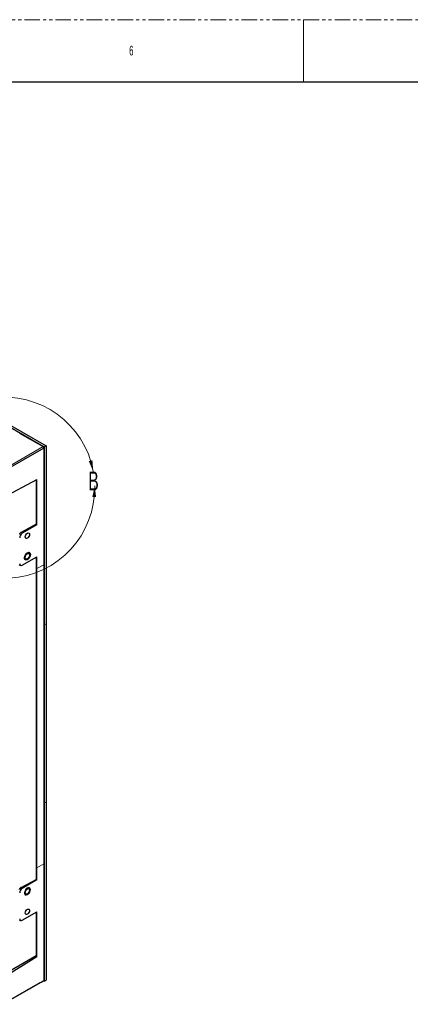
# Paper-space layout 'Sheet2' of a CAD drawing. Header units: millimetres. Extents: x 0 to 1118, y 0 to 864.
# Tile 37 of 85: x 303 to 463, y 461 to 864. Entities that reach past the tile are written whole.
import ezdxf

# ---------------------------------------------------------------- set-up
doc = ezdxf.new("R2010")
doc.units = ezdxf.units.MM
doc.linetypes.add('PHANTOM', pattern=[12.7, 6.35, -1.27, 1.27, -1.27, 1.27, -1.27])
doc.styles.add('SLDTEXTSTYLE0', font='TXT', dxfattribs={"width": 0.605})
doc.styles.add('SLDTEXTSTYLE2', font='TXT', dxfattribs={"width": 0.6})

psp = doc.layouts.new('Sheet2')

# ---------------------------------------------------------------- linework, layer by layer
at = {"color": 7, "linetype": 'PHANTOM', "lineweight": 0}
psp.add_line((0, 863.6), (1117.6, 863.6), dxfattribs=at)
at = {"color": 7, "linetype": 'Continuous', "lineweight": 0}
psp.add_line((419.1, 863.6), (419.1, 838.2), dxfattribs=at)
at = {"color": 7, "linetype": 'Continuous', "lineweight": 30}
for p, q in [((12.7, 838.2), (1104.9, 838.2)), ((271.54, 713.449), (313.627, 689.152)), ((270.833, 713.041), (312.92, 688.744)), ((302.815, 694.373), (312.389, 688.846)), ((312.743, 688.234), (296.126, 678.641)), ((312.743, 688.234), (312.389, 688.846)), ((312.743, 688.234), (312.743, 640.532)), ((313.627, 689.152), (312.92, 688.744)), ((312.92, 688.744), (312.92, 615.843)), ((313.627, 689.152), (313.627, 616.252)), ((296.126, 668.023), (309.915, 675.341)), ((309.561, 657.067), (303.393, 653.688)), ((303.904, 653.393), (303.393, 653.688)), ((309.915, 656.863), (303.904, 653.393)), ((306.599, 645.404), (306.325, 645.562)), ((303.904, 640.328), (309.915, 643.798)), ((304.825, 642.964), (305.099, 642.806)), ((305.849, 642.88), (306.026, 642.982)), ((306.909, 644.513), (306.909, 644.717)), ((302.618, 640.564), (303.154, 640.254)), ((312.69, 640.501), (312.69, 518.081)), ((312.92, 615.843), (312.92, 542.943)), ((313.627, 616.252), (313.627, 543.351)), ((312.92, 542.943), (312.92, 470.042)), ((313.627, 543.351), (313.627, 470.45)), ((312.743, 518.05), (312.743, 470.348)), ((303.393, 508.344), (309.561, 511.723)), ((303.904, 508.049), (303.393, 508.344)), ((309.915, 511.518), (303.904, 508.049)), ((305.849, 505.701), (306.026, 505.803)), ((306.909, 507.334), (306.909, 507.538)), ((303.904, 494.984), (309.915, 498.454)), ((302.618, 495.22), (303.154, 494.91)), ((309.561, 480.416), (286.65, 467.215)), ((309.915, 479.976), (296.126, 471.374)), ((295.825, 460.582), (311.258, 469.491)), ((296.126, 460.755), (311.612, 469.695)), ((311.612, 469.695), (312.743, 470.348)), ((312.92, 470.042), (312.566, 470.246)), ((312.92, 470.042), (313.627, 470.45))]:
    psp.add_line(p, q, dxfattribs=at)
at = {"color": 144, "linetype": 'Continuous', "lineweight": 0}
for p, q in [((295.772, 679.253), (312.389, 688.846)), ((309.561, 657.067), (309.561, 675.153)), ((309.915, 675.341), (309.915, 656.863)), ((309.915, 656.863), (309.561, 657.067)), ((306.491, 645.466), (306.471, 645.567)), ((304.878, 642.829), (304.991, 642.868)), ((309.561, 511.723), (309.561, 643.594)), ((309.915, 643.798), (309.915, 638.899)), ((309.915, 638.96), (309.861, 638.929)), ((309.861, 638.929), (309.861, 516.448)), ((309.915, 638.899), (312.743, 640.532)), ((309.861, 628.603), (309.561, 628.818)), ((309.561, 625.756), (309.861, 625.624)), ((309.731, 625.148), (309.561, 625.246)), ((309.731, 623.106), (309.731, 625.148)), ((309.561, 623.204), (309.731, 623.106)), ((309.861, 618.54), (309.561, 618.713)), ((309.861, 617.899), (309.561, 617.726)), ((309.861, 617.609), (309.61, 617.754)), ((312.92, 615.843), (312.69, 615.976)), ((312.92, 615.843), (313.627, 616.252)), ((309.731, 612.263), (309.561, 612.361)), ((309.561, 610.319), (309.731, 610.221)), ((309.861, 609.594), (309.561, 609.809)), ((309.731, 610.221), (309.731, 612.263)), ((309.561, 606.747), (309.861, 606.615)), ((309.731, 582.255), (309.561, 582.353)), ((309.731, 580.213), (309.731, 582.255)), ((309.561, 580.311), (309.731, 580.213)), ((309.861, 555.702), (309.561, 555.917)), ((309.561, 552.855), (309.861, 552.723)), ((309.731, 552.247), (309.561, 552.345)), ((309.731, 550.206), (309.731, 552.247)), ((309.561, 550.304), (309.731, 550.206)), ((309.861, 544.708), (309.561, 544.882)), ((312.92, 542.943), (312.69, 543.075)), ((312.92, 542.943), (313.627, 543.351)), ((309.731, 539.362), (309.561, 539.46)), ((309.561, 537.418), (309.731, 537.321)), ((309.861, 536.693), (309.561, 536.908)), ((309.731, 537.321), (309.731, 539.362)), ((309.561, 533.846), (309.861, 533.714)), ((309.861, 516.448), (312.69, 518.081)), ((312.743, 518.05), (309.915, 516.418)), ((309.915, 516.418), (309.915, 511.518)), ((311.93, 517.581), (311.93, 517.642)), ((312.69, 518.081), (312.743, 518.05)), ((306.5, 508.237), (306.471, 508.388)), ((309.561, 511.723), (309.915, 511.518)), ((304.878, 505.65), (305.025, 505.701)), ((309.561, 480.416), (309.561, 498.25)), ((309.915, 498.454), (309.915, 479.976)), ((309.915, 482.755), (309.561, 483.016)), ((309.915, 479.976), (309.561, 480.416)), ((311.258, 469.491), (311.612, 469.695))]:
    psp.add_line(p, q, dxfattribs=at)
at = {"color": 7, "linetype": 'Continuous', "lineweight": 30, "flags": 128}
for points in [[(305.142, 651.862), (305.209, 652.291), (305.4, 652.733), (305.687, 653.12), (306.025, 653.393), (306.364, 653.51), (306.65, 653.455), (306.842, 653.234), (306.909, 652.882), (306.842, 652.453), (306.65, 652.011), (306.364, 651.624), (306.025, 651.351), (305.687, 651.234), (305.4, 651.29), (305.209, 651.51), (305.142, 651.862)], [(307.263, 644.717), (307.196, 644.214), (307.002, 643.689), (306.702, 643.197), (306.329, 642.793), (305.923, 642.519), (305.528, 642.407), (305.187, 642.467), (304.937, 642.694), (304.805, 643.063), (304.805, 643.533), (304.937, 644.054), (305.187, 644.57), (305.528, 645.024), (305.923, 645.368), (306.329, 645.563), (306.702, 645.59), (307.002, 645.444), (307.196, 645.142), (307.263, 644.717)], [(305.933, 645.374), (306.033, 645.417), (306.379, 645.471), (306.661, 645.361), (306.845, 645.099), (306.909, 644.717)], [(305.849, 642.88), (305.664, 642.792), (305.318, 642.738), (305.036, 642.848), (304.852, 643.11), (304.791, 643.396)], [(305.142, 506.313), (305.209, 506.743), (305.4, 507.185), (305.687, 507.571), (306.025, 507.844), (306.364, 507.962), (306.65, 507.906), (306.842, 507.686), (306.909, 507.334), (306.842, 506.904), (306.65, 506.463), (306.364, 506.076), (306.025, 505.803), (305.687, 505.685), (305.4, 505.741), (305.209, 505.962), (305.142, 506.313)], [(305.142, 497.944), (305.209, 498.373), (305.4, 498.815), (305.687, 499.202), (306.025, 499.475), (306.364, 499.592), (306.65, 499.537), (306.842, 499.316), (306.909, 498.964), (306.842, 498.535), (306.65, 498.093), (306.364, 497.706), (306.025, 497.433), (305.687, 497.316), (305.4, 497.372), (305.209, 497.592), (305.142, 497.944)]]:
    psp.add_lwpolyline(points, dxfattribs=at)
at = {"color": 144, "linetype": 'Continuous', "lineweight": 0, "flags": 128}
for points in [[(305.142, 643.492), (305.209, 643.922), (305.4, 644.363), (305.687, 644.75), (306.025, 645.023), (306.364, 645.141), (306.65, 645.085), (306.842, 644.865), (306.909, 644.513), (306.842, 644.083), (306.65, 643.642), (306.364, 643.255), (306.025, 642.982), (305.687, 642.864), (305.4, 642.92), (305.209, 643.141), (305.142, 643.492)], [(307.263, 507.538), (307.196, 507.035), (307.002, 506.51), (306.702, 506.018), (306.329, 505.614), (305.923, 505.341), (305.528, 505.228), (305.187, 505.289), (304.937, 505.515), (304.805, 505.884), (304.805, 506.354), (304.937, 506.876), (305.187, 507.391), (305.528, 507.845), (305.923, 508.189), (306.329, 508.384), (306.702, 508.411), (307.002, 508.265), (307.196, 507.963), (307.263, 507.538)], [(305.933, 508.196), (306.033, 508.238), (306.379, 508.293), (306.661, 508.182), (306.845, 507.92), (306.909, 507.538)], [(305.849, 505.701), (305.664, 505.613), (305.318, 505.559), (305.036, 505.669), (304.852, 505.931), (304.791, 506.217)]]:
    psp.add_lwpolyline(points, dxfattribs=at)
at = {"color": 7, "linetype": 'Continuous', "lineweight": 0}
psp.add_arc((296.437, 672.012), 37.123, 10.31468, 1.20549, dxfattribs=at)
at = {"color": 7, "linetype": 'Continuous', "lineweight": 30}
for centre, radius, start, end in [((305.146, 651.451), 2.305, 122.60548, 177.39452), ((303.49, 640.836), 0.655, 170.78596, 309.20329), ((305.146, 506.107), 2.305, 122.60548, 177.39452), ((303.49, 495.492), 0.655, 170.78596, 309.20329)]:
    psp.add_arc(centre, radius, start, end, dxfattribs=at)
for points in [[(303.393, 653.688), (303.371, 653.675), (303.328, 653.651), (303.265, 653.61), (303.204, 653.566), (303.146, 653.521), (303.09, 653.474), (303.037, 653.426), (302.987, 653.377), (302.94, 653.328), (302.895, 653.28), (302.854, 653.232), (302.815, 653.184), (302.778, 653.137), (302.745, 653.092), (302.714, 653.048), (302.685, 653.005), (302.667, 652.977), (302.658, 652.964)], [(303.393, 508.344), (303.371, 508.331), (303.328, 508.307), (303.265, 508.265), (303.204, 508.222), (303.146, 508.176), (303.09, 508.13), (303.037, 508.082), (302.987, 508.033), (302.94, 507.984), (302.895, 507.936), (302.854, 507.887), (302.815, 507.84), (302.778, 507.793), (302.745, 507.748), (302.714, 507.704), (302.685, 507.661), (302.667, 507.633), (302.658, 507.619)]]:
    psp.add_open_spline(points, degree=3, knots=[0, 0, 0, 0, 0.0813011, 0.1600957, 0.2363836, 0.3101648, 0.3814393, 0.450207, 0.5164678, 0.5802218, 0.6414687, 0.7002087, 0.7564417, 0.8101676, 0.8613864, 0.9100981, 0.9563026, 1, 1, 1, 1], dxfattribs=at)
at = {"color": 7, "linetype": 'Continuous', "lineweight": 0}
for points in [[(332.959, 678.659), (332.606, 683.281), (331.126, 682.916)], [(333.551, 672.793), (332.605, 668.256), (334.127, 668.194)]]:
    psp.add_solid(points, dxfattribs=at)

# ---------------------------------------------------------------- texts
at = {"color": 7, "linetype": 'Continuous', "lineweight": 0, "attachment_point": 1}
for s, insert, char_height, style in [('6', (347.663, 852.929), 3.969, 'SLDTEXTSTYLE2'), ('B', (331.005, 678.659), 7.761, 'SLDTEXTSTYLE0')]:
    psp.add_mtext(s, dxfattribs=dict(at, insert=insert, char_height=char_height, style=style))

doc.saveas('drawing.dxf')
